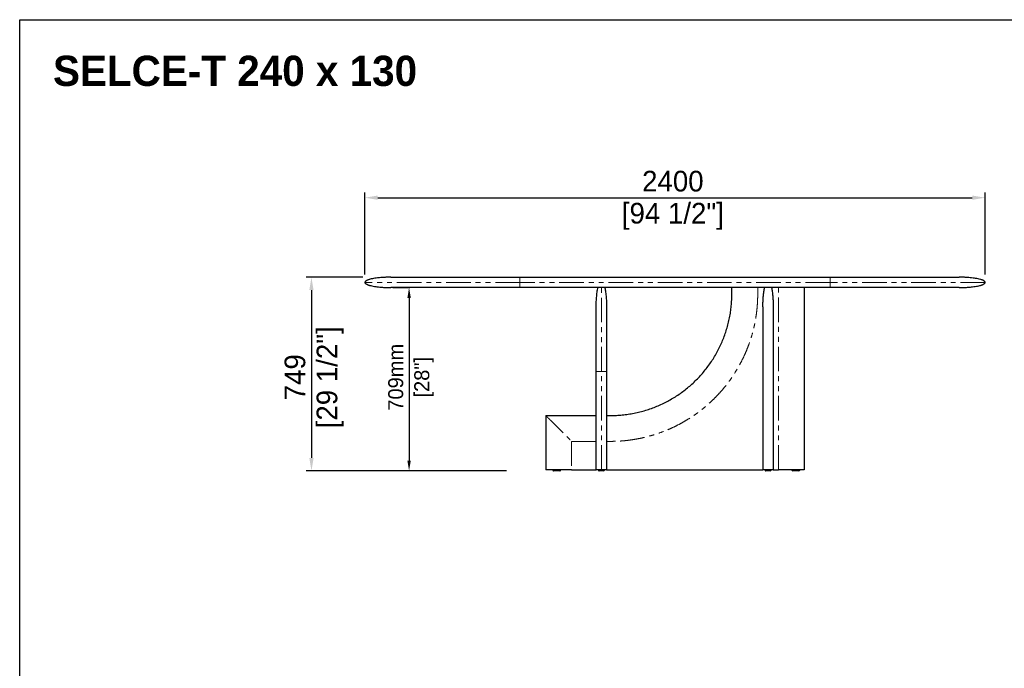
# Model space of a CAD drawing. Header units: millimetres. Extents: x -2064 to 15610, y -1415 to 32635.
# Tile 48 of 67: x 6908 to 10717, y 17766 to 20275. Entities that reach past the tile are written whole.
import ezdxf

# ---------------------------------------------------------------- set-up
doc = ezdxf.new("R2010")
doc.units = ezdxf.units.MM
doc.header["$LTSCALE"] = 15
doc.header["$PDSIZE"] = -1
doc.linetypes.add('SLD-Phantom', pattern=[12.7, 6.35, -1.27, 1.27, -1.27, 1.27, -1.27])
doc.linetypes.add('SLD-Solid', pattern=[0])
doc.layers.get('Defpoints').update_dxf_attribs({"color": 124})
doc.layers.add('ANNOTAZIONI', color=252, linetype='Continuous')
doc.layers.add('QUOTE', color=8, linetype='Continuous')
doc.styles.add('SLDTEXTSTYLE1', font='ARIALNBI.TTF', dxfattribs={"width": 0.377255})
doc.styles.get("Standard").update_dxf_attribs({"font": 'GOTHIC.TTF'})
doc.dimstyles.new('PRODOTTI', dxfattribs={"dimtxt": 80, "dimasz": 50, "dimexe": 20, "dimexo": 30, "dimgap": 20, "dimtad": 1, "dimdec": 1, "dimzin": 12, "dimtxsty": 'Standard', "dimcen": 4, "dimclrd": 252, "dimclre": 252, "dimclrt": 252, "dimadec": 0, "dimazin": 3, "dimtfac": 1, "dimtdec": 1, "dimtmove": 0, "dimatfit": 3, "dimfxl": 1, "dimtfillclr": 134, "dimarcsym": 0})
doc.dimstyles.new('Prodotti USA', dxfattribs={"dimtxt": 58, "dimasz": 40, "dimexe": 2, "dimexo": 8, "dimgap": 20, "dimtad": 1, "dimzin": 12, "dimtxsty": 'Standard', "dimcen": 2.5, "dimclrd": 252, "dimclre": 252, "dimclrt": 252, "dimadec": 0, "dimazin": 3, "dimtfac": 1, "dimtmove": 0, "dimatfit": 3, "dimfxl": 1, "dimarcsym": 0})

# ---------------------------------------------------------------- blocks, each defined once
blk = doc.blocks.new('*D11')
at = {"layer": 'Defpoints', "color": 0, "transparency": 16777216}
for p in [(10643.1, 19586.4), (8243.1, 19258.8), (10643.1, 19258.8)]:
    blk.add_point(p, dxfattribs=at)
at = {"layer": 'QUOTE', "color": 252, "lineweight": -2, "transparency": 16777216}
for p, q in [((8243.1, 19288.8), (8243.1, 19606.4)), ((8293.1, 19586.4), (10593.1, 19586.4)), ((10643.1, 19288.8), (10643.1, 19606.4))]:
    blk.add_line(p, q, dxfattribs=at)
at = {"layer": 'QUOTE', "color": 252, "transparency": 16777216}
for points in [[(8293.1, 19594.8), (8293.1, 19578.1), (8243.1, 19586.4)], [(10593.1, 19594.8), (10593.1, 19578.1), (10643.1, 19586.4)]]:
    blk.add_solid(points, dxfattribs=at)
at = {"layer": 'QUOTE', "color": 252, "transparency": 16777216, "char_height": 80, "attachment_point": 2}
for s, insert in [('2400', (9434.8, 19690.5)), ('[94 1/2"]', (9434.8, 19566.4))]:
    blk.add_mtext(s, dxfattribs=dict(at, insert=insert))
blk = doc.blocks.new('*D15')
at = {"layer": 'Defpoints', "color": 0, "transparency": 16777216}
for p in [(8343.1, 19238.8), (8414.2, 18529.8), (8648.5, 18529.8)]:
    blk.add_point(p, dxfattribs=at)
at = {"layer": 'QUOTE', "color": 252, "lineweight": -2, "transparency": 16777216}
for p, q in [((8351.1, 19238.8), (8416.2, 19238.8)), ((8414.2, 19198.8), (8414.2, 18569.8)), ((8640.5, 18529.8), (8412.2, 18529.8))]:
    blk.add_line(p, q, dxfattribs=at)
at = {"layer": 'QUOTE', "color": 252, "transparency": 16777216}
for points in [[(8407.6, 19198.8), (8420.9, 19198.8), (8414.2, 19238.8)], [(8407.6, 18569.8), (8420.9, 18569.8), (8414.2, 18529.8)]]:
    blk.add_solid(points, dxfattribs=at)
at = {"layer": 'QUOTE', "color": 252, "lineweight": 5, "transparency": 16777216, "char_height": 58, "attachment_point": 2, "rotation": 90}
for s, insert in [('709mm', (8333.3, 18891.8)), ('[28"]', (8434.2, 18891.8))]:
    blk.add_mtext(s, dxfattribs=dict(at, insert=insert))
blk = doc.blocks.new('*D14')
at = {"layer": 'Defpoints', "color": 0, "transparency": 16777216}
for p in [(8265, 19278.8), (8036.4, 18529.8), (8821.1, 18529.8)]:
    blk.add_point(p, dxfattribs=at)
at = {"layer": 'QUOTE', "color": 252, "lineweight": -2, "transparency": 16777216}
for p, q in [((8235, 19278.8), (8016.4, 19278.8)), ((8036.4, 19228.8), (8036.4, 18579.8)), ((8791.1, 18529.8), (8016.4, 18529.8))]:
    blk.add_line(p, q, dxfattribs=at)
at = {"layer": 'QUOTE', "color": 252, "transparency": 16777216}
for points in [[(8028.1, 19228.8), (8044.7, 19228.8), (8036.4, 19278.8)], [(8028.1, 18579.8), (8044.7, 18579.8), (8036.4, 18529.8)]]:
    blk.add_solid(points, dxfattribs=at)
at = {"layer": 'QUOTE', "color": 252, "transparency": 16777216, "char_height": 80, "attachment_point": 2, "rotation": 90}
for s, insert in [('[29 1/2"]', (8056.4, 18891.8)), ('749', (7932.4, 18891.8))]:
    blk.add_mtext(s, dxfattribs=dict(at, insert=insert))

msp = doc.modelspace()

# ---------------------------------------------------------------- linework, layer by layer
at = {"color": 7, "linetype": 'SLD-Solid', "lineweight": 25}
for p, q in [((8343.133, 19278.826), (10543.133, 19278.826)), ((10543.133, 19238.826), (8343.133, 19238.826)), ((9663.133, 19213.826), (9663.133, 19238.826)), ((9943.133, 19238.826), (9943.133, 18533.826)), ((9138.133, 18533.826), (9138.133, 19163.826)), ((9178.133, 19163.826), (9178.133, 18533.826)), ((9783.133, 19163.826), (9783.133, 18533.826)), ((9823.133, 19163.826), (9823.133, 18533.826)), ((8943.133, 18743.826), (8943.133, 18533.826)), ((8943.133, 18743.826), (9138.133, 18743.826)), ((9178.133, 18743.826), (9193.133, 18743.826)), ((9043.133, 18533.826), (8943.133, 18533.826)), ((8970.633, 18533.826), (8970.633, 18532.826)), ((9000.633, 18532.826), (9000.633, 18533.826)), ((9043.133, 18533.826), (9138.133, 18533.826)), ((9146.633, 18533.826), (9146.633, 18532.826)), ((9169.633, 18532.826), (9169.633, 18533.826)), ((9178.133, 18533.826), (9783.133, 18533.826)), ((9823.133, 18533.826), (9783.133, 18533.826)), ((9791.633, 18533.826), (9791.633, 18532.826)), ((9814.633, 18532.826), (9814.633, 18533.826)), ((9823.133, 18533.826), (9843.133, 18533.826)), ((9895.633, 18533.826), (9895.633, 18532.826)), ((9925.633, 18532.826), (9925.633, 18533.826))]:
    msp.add_line(p, q, dxfattribs=at)
at = {"color": 8, "linetype": 'SLD-Phantom', "lineweight": 18}
for p, q in [((10043.133, 19258.826), (8843.133, 19258.826)), ((9763.133, 19238.826), (9763.133, 19213.826)), ((9843.133, 18533.826), (9843.133, 19238.826)), ((9158.133, 18533.826), (9158.133, 18913.826)), ((9138.133, 18643.826), (9043.133, 18643.826)), ((9043.133, 18643.826), (9043.133, 18533.826)), ((9193.133, 18643.826), (9178.133, 18643.826))]:
    msp.add_line(p, q, dxfattribs=at)
msp.add_lwpolyline([(6907.528, 20274.961), (14111.768, 20274.961), (14111.768, 15272.083), (6907.528, 15272.083)], close=True)
at = {"color": 7, "linetype": 'SLD-Solid', "lineweight": 25}
for centre, start, end in [((8973.633, 18532.826), 179.981129, 270), ((8997.633, 18532.826), 269.999594, 0.028368), ((9149.633, 18532.826), 179.997765, 270.00001), ((9166.633, 18532.826), 270, 359.968199), ((9794.633, 18532.826), 179.997765, 270.00001), ((9811.633, 18532.826), 270, 359.968199), ((9898.633, 18532.826), 180.028248, 270.000406), ((9922.633, 18532.826), 270, 359.981129)]:
    msp.add_arc(centre, 3, start, end, dxfattribs=at)
for points, knots in [([(8343.133, 19278.826), (8341.864, 19278.823), (8339.652, 19278.818), (8336.801, 19278.787), (8334.625, 19278.754), (8332.778, 19278.719), (8330.938, 19278.677), (8329.046, 19278.627), (8325.905, 19278.532), (8321.427, 19278.36), (8315.121, 19278.042), (8308.017, 19277.576), (8300.073, 19276.907), (8291.314, 19275.975), (8281.964, 19274.711), (8272.413, 19273.047), (8264.806, 19271.326), (8259.215, 19269.734), (8255.472, 19268.487), (8252.13, 19267.163), (8249.044, 19265.668), (8246.691, 19264.198), (8245.009, 19262.742), (8244.006, 19261.551), (8243.282, 19260.241), (8243.182, 19259.291), (8243.133, 19258.826)], [0, 0, 0, 0, 0.036243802, 0.063186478, 0.081417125, 0.098430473, 0.1159523, 0.133979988, 0.15250321, 0.205697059, 0.26199736, 0.332853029, 0.409029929, 0.489702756, 0.584436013, 0.678464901, 0.766562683, 0.807047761, 0.844480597, 0.87920286, 0.909658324, 0.942341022, 0.958126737, 0.972955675, 0.986751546, 1, 1, 1, 1]), ([(10643.133, 19258.826), (10643.058, 19259.395), (10642.91, 19260.53), (10641.955, 19261.967), (10640.837, 19263.133), (10639.306, 19264.357), (10637.309, 19265.601), (10634.706, 19266.899), (10631.778, 19268.114), (10628.494, 19269.272), (10623.247, 19270.865), (10615.842, 19272.644), (10606.281, 19274.402), (10596.029, 19275.859), (10585.596, 19276.983), (10575.444, 19277.79), (10567.153, 19278.26), (10560.587, 19278.528), (10556.426, 19278.652), (10553.208, 19278.726), (10550.538, 19278.773), (10547.106, 19278.816), (10544.546, 19278.822), (10543.133, 19278.826)], [0, 0, 0, 0, 0.01620884, 0.03229152, 0.0480633, 0.06238512, 0.08812671, 0.115132, 0.14538031, 0.17862845, 0.214557, 0.30196863, 0.39598096, 0.4921723, 0.59770246, 0.69565143, 0.78306749, 0.83489477, 0.88334941, 0.90197589, 0.92685253, 0.95963587, 1, 1, 1, 1]), ([(8243.133, 19258.826), (8243.207, 19258.256), (8243.356, 19257.121), (8244.31, 19255.684), (8245.428, 19254.518), (8246.96, 19253.294), (8248.957, 19252.05), (8251.559, 19250.752), (8254.487, 19249.537), (8257.771, 19248.379), (8263.018, 19246.786), (8270.423, 19245.007), (8279.984, 19243.249), (8290.237, 19241.793), (8300.669, 19240.668), (8310.821, 19239.861), (8319.112, 19239.391), (8325.678, 19239.123), (8329.839, 19238.999), (8333.057, 19238.925), (8335.727, 19238.878), (8339.159, 19238.835), (8341.72, 19238.829), (8343.133, 19238.826)], [0, 0, 0, 0, 0.01620884, 0.03229152, 0.0480633, 0.06238512, 0.08812671, 0.115132, 0.14538031, 0.17862845, 0.214557, 0.30196863, 0.39598096, 0.4921723, 0.59770246, 0.69565143, 0.78306749, 0.83489477, 0.88334941, 0.90197589, 0.92685253, 0.95963587, 1, 1, 1, 1]), ([(9138.133, 19163.826), (9138.153, 19167.256), (9138.194, 19174.209), (9138.537, 19184.715), (9139.105, 19195.306), (9139.93, 19205.777), (9141.005, 19215.906), (9142.331, 19225.465), (9143.645, 19233.047), (9144.593, 19237.397), (9144.904, 19238.826)], [0, 0, 0, 0, 0.13640609, 0.27650055, 0.41797058, 0.5581435, 0.69411975, 0.82295408, 0.94186817, 1, 1, 1, 1]), ([(9171.361, 19238.826), (9171.673, 19237.397), (9172.62, 19233.047), (9173.935, 19225.465), (9175.26, 19215.906), (9176.335, 19205.777), (9177.16, 19195.306), (9177.729, 19184.715), (9178.071, 19174.209), (9178.112, 19167.256), (9178.133, 19163.826)], [0, 0, 0, 0, 0.05813183, 0.17704592, 0.30588025, 0.4418565, 0.58202942, 0.72349945, 0.86359391, 1, 1, 1, 1]), ([(9783.133, 19163.826), (9783.133, 19163.859), (9783.133, 19169.624), (9783.333, 19181.117), (9784.224, 19198.055), (9785.795, 19214.723), (9787.674, 19228.245), (9789.361, 19236.25), (9789.904, 19238.826)], [0, 0, 0, 0, 0.00132945, 0.22993381, 0.45838188, 0.67724938, 0.89614959, 1, 1, 1, 1]), ([(9816.361, 19238.826), (9816.904, 19236.25), (9818.592, 19228.245), (9820.471, 19214.723), (9822.041, 19198.055), (9822.932, 19181.117), (9823.132, 19169.624), (9823.133, 19163.859), (9823.133, 19163.826)], [0, 0, 0, 0, 0.10385041, 0.32275062, 0.54161812, 0.77006619, 0.99867055, 1, 1, 1, 1]), ([(10543.133, 19238.826), (10544.401, 19238.828), (10546.614, 19238.833), (10549.464, 19238.864), (10551.641, 19238.897), (10553.488, 19238.932), (10555.327, 19238.974), (10557.22, 19239.024), (10560.36, 19239.119), (10564.839, 19239.291), (10571.145, 19239.609), (10578.248, 19240.075), (10586.192, 19240.744), (10594.951, 19241.676), (10604.301, 19242.94), (10613.852, 19244.604), (10621.459, 19246.325), (10627.05, 19247.917), (10630.793, 19249.164), (10634.135, 19250.488), (10637.221, 19251.983), (10639.575, 19253.453), (10641.256, 19254.909), (10642.259, 19256.1), (10642.983, 19257.41), (10643.084, 19258.36), (10643.133, 19258.826)], [0, 0, 0, 0, 0.0362438, 0.06318648, 0.08141712, 0.09843047, 0.1159523, 0.13397999, 0.15250321, 0.20569706, 0.26199736, 0.33285303, 0.40902993, 0.48970276, 0.58443601, 0.6784649, 0.76656268, 0.80704776, 0.8444806, 0.87920286, 0.90965832, 0.94234102, 0.95812674, 0.97295568, 0.98675155, 1, 1, 1, 1]), ([(9193.133, 18743.826), (9200.823, 18743.935), (9216.204, 18744.153), (9239.219, 18745.917), (9262.124, 18748.723), (9284.862, 18752.672), (9307.379, 18757.729), (9329.621, 18763.885), (9351.534, 18771.123), (9373.066, 18779.427), (9394.164, 18788.781), (9414.777, 18799.158), (9434.857, 18810.532), (9454.356, 18822.877), (9473.223, 18836.167), (9491.416, 18850.366), (9508.891, 18865.439), (9525.607, 18881.351), (9541.519, 18898.067), (9556.592, 18915.542), (9570.791, 18933.735), (9584.081, 18952.602), (9596.426, 18972.101), (9607.8, 18992.181), (9618.177, 19012.794), (9627.531, 19033.892), (9635.835, 19055.424), (9643.073, 19077.338), (9649.23, 19099.579), (9654.286, 19122.096), (9658.235, 19144.835), (9661.042, 19167.739), (9662.805, 19190.754), (9663.023, 19206.135), (9663.133, 19213.826)], [0, 0, 0, 0, 0.03125018, 0.06250018, 0.09375009, 0.125, 0.15624998, 0.1875, 0.21875003, 0.25, 0.28124998, 0.3125, 0.34375002, 0.375, 0.40624998, 0.4375, 0.46875002, 0.5, 0.53124998, 0.5625, 0.59375002, 0.625, 0.65624998, 0.6875, 0.71875002, 0.75, 0.78124997, 0.8125, 0.84375002, 0.875, 0.90624991, 0.93749982, 0.96874982, 1, 1, 1, 1]), ([(8997.633, 18529.826), (8997.586, 18529.826), (8997.468, 18529.826), (8996.355, 18529.826), (8994.639, 18529.826), (8992.753, 18529.826), (8990.693, 18529.826), (8988.284, 18529.826), (8985.003, 18529.826), (8981.883, 18529.826), (8979.133, 18529.826), (8976.952, 18529.826), (8975.121, 18529.826), (8973.861, 18529.826), (8973.709, 18529.826), (8973.633, 18529.826)], [0, 0, 0, 0, 0.05055352, 0.1285051, 0.21043149, 0.27243711, 0.33451783, 0.41817344, 0.50188285, 0.63919789, 0.70627769, 0.77327393, 0.87032711, 0.93501547, 1, 1, 1, 1]), ([(9158.133, 18533.826), (9157.761, 18533.826), (9156.995, 18533.826), (9155.423, 18533.826), (9154.137, 18533.826), (9153.063, 18533.826), (9152.368, 18533.826), (9151.678, 18533.826), (9150.995, 18533.826), (9150.317, 18533.826), (9149.19, 18533.826), (9147.723, 18533.826), (9146.175, 18533.826), (9144.866, 18533.826), (9143.761, 18533.826), (9142.777, 18533.826), (9141.875, 18533.826), (9140.617, 18533.826), (9139.311, 18533.826), (9138.309, 18533.826), (9138.192, 18533.826), (9138.133, 18533.826)], [0, 0, 0, 0, 0.01059816, 0.02179452, 0.04819679, 0.05868106, 0.07011749, 0.08255763, 0.09604148, 0.11060046, 0.12625954, 0.17486451, 0.23113559, 0.2828736, 0.33240925, 0.38519767, 0.44127557, 0.50067356, 0.65869074, 0.82504148, 1, 1, 1, 1]), ([(9158.133, 18529.826), (9157.587, 18529.826), (9156.2, 18529.826), (9154.142, 18529.826), (9152.451, 18529.826), (9151.262, 18529.826), (9150.378, 18529.826), (9149.755, 18529.826), (9149.676, 18529.826), (9149.637, 18529.826)], [0, 0, 0, 0, 0.10106474, 0.25690266, 0.42068689, 0.54464624, 0.66875572, 0.83599694, 1, 1, 1, 1]), ([(9178.133, 18533.826), (9178.09, 18533.826), (9178.007, 18533.826), (9177.46, 18533.826), (9176.951, 18533.826), (9176.66, 18533.826), (9176.337, 18533.826), (9175.982, 18533.826), (9175.595, 18533.826), (9175.151, 18533.826), (9174.643, 18533.826), (9174.064, 18533.826), (9173.448, 18533.826), (9172.796, 18533.826), (9172.106, 18533.826), (9171.38, 18533.826), (9170.54, 18533.826), (9169.577, 18533.826), (9168.709, 18533.826), (9168.105, 18533.826), (9167.802, 18533.826), (9167.494, 18533.826), (9167.184, 18533.826), (9166.871, 18533.826), (9166.069, 18533.826), (9164.77, 18533.826), (9162.732, 18533.826), (9160.825, 18533.826), (9159.263, 18533.826), (9158.502, 18533.826), (9158.133, 18533.826)], [0, 0, 0, 0, 0.147706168, 0.289296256, 0.325389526, 0.361077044, 0.396361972, 0.431247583, 0.465737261, 0.499834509, 0.53998456, 0.578639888, 0.615808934, 0.651501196, 0.685727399, 0.718499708, 0.749831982, 0.789114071, 0.825055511, 0.833924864, 0.84257066, 0.850994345, 0.85919748, 0.86718176, 0.874949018, 0.918172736, 0.952154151, 0.978343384, 0.989465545, 1, 1, 1, 1]), ([(9166.632, 18529.826), (9166.589, 18529.826), (9166.505, 18529.826), (9165.924, 18529.826), (9164.859, 18529.826), (9163.17, 18529.826), (9160.933, 18529.826), (9159.229, 18529.826), (9158.35, 18529.826), (9158.133, 18529.826)], [0, 0, 0, 0, 0.15286299, 0.30283509, 0.45265325, 0.6732633, 0.83494502, 0.95926833, 1, 1, 1, 1]), ([(9803.133, 18529.826), (9802.587, 18529.826), (9801.2, 18529.826), (9799.142, 18529.826), (9797.451, 18529.826), (9796.262, 18529.826), (9795.378, 18529.826), (9794.755, 18529.826), (9794.676, 18529.826), (9794.637, 18529.826)], [0, 0, 0, 0, 0.10106474, 0.25690266, 0.42068689, 0.54464624, 0.66875572, 0.83599694, 1, 1, 1, 1]), ([(9811.632, 18529.826), (9811.589, 18529.826), (9811.505, 18529.826), (9810.924, 18529.826), (9809.859, 18529.826), (9808.17, 18529.826), (9805.933, 18529.826), (9804.229, 18529.826), (9803.35, 18529.826), (9803.133, 18529.826)], [0, 0, 0, 0, 0.15286299, 0.30283509, 0.45265325, 0.6732633, 0.83494502, 0.95926833, 1, 1, 1, 1]), ([(9943.133, 18533.826), (9943.103, 18533.826), (9943.042, 18533.826), (9942.363, 18533.826), (9941.224, 18533.826), (9939.918, 18533.826), (9938.935, 18533.826), (9937.822, 18533.826), (9936.58, 18533.826), (9935.208, 18533.826), (9932.688, 18533.826), (9928.725, 18533.826), (9923.462, 18533.826), (9918.102, 18533.826), (9912.822, 18533.826), (9907.363, 18533.826), (9901.541, 18533.826), (9892.047, 18533.826), (9878.67, 18533.826), (9861.21, 18533.826), (9849.259, 18533.826), (9843.133, 18533.826)], [0, 0, 0, 0, 0.01059816, 0.02179452, 0.04819679, 0.05868106, 0.07011749, 0.08255763, 0.09604148, 0.11060046, 0.12625954, 0.17486451, 0.23113559, 0.2828736, 0.33240925, 0.38519767, 0.44127557, 0.50067356, 0.65869074, 0.82504148, 1, 1, 1, 1]), ([(9922.633, 18529.826), (9922.628, 18529.826), (9922.605, 18529.826), (9922.138, 18529.826), (9920.637, 18529.826), (9918.34, 18529.826), (9915.639, 18529.826), (9913.026, 18529.826), (9910.468, 18529.826), (9908.04, 18529.826), (9905.683, 18529.826), (9903.115, 18529.826), (9900.769, 18529.826), (9899.182, 18529.826), (9898.67, 18529.826), (9898.64, 18529.826), (9898.633, 18529.826)], [0, 0, 0, 0, 0.01562482, 0.07948928, 0.15719717, 0.25754584, 0.34341013, 0.42941531, 0.50507333, 0.5807293, 0.65495449, 0.72910349, 0.83828929, 0.91830989, 0.97984081, 1, 1, 1, 1])]:
    msp.add_open_spline(points, degree=3, knots=knots, dxfattribs=at)
at = {"color": 8, "linetype": 'SLD-Phantom', "lineweight": 18}
for points, knots in [([(8843.133, 19278.826), (8843.133, 19278.826), (8843.133, 19278.721), (8843.133, 19278.262), (8843.133, 19277.909), (8843.133, 19276.934), (8843.133, 19276.313), (8843.133, 19274.818), (8843.133, 19273.944), (8843.133, 19272.479), (8843.133, 19271.966), (8843.133, 19270.897), (8843.133, 19270.341), (8843.133, 19269.198), (8843.133, 19268.61), (8843.133, 19267.413), (8843.133, 19266.803), (8843.133, 19265.572), (8843.133, 19264.951), (8843.133, 19263.707), (8843.133, 19263.084), (8843.133, 19261.227), (8843.133, 19260.004), (8843.133, 19258.826)], [0, 0, 0, 0, 0.125, 0.125, 0.25, 0.25, 0.375, 0.375, 0.5, 0.5, 0.5625, 0.5625, 0.625, 0.625, 0.6875, 0.6875, 0.75, 0.75, 0.8125, 0.8125, 0.875, 0.875, 1, 1, 1, 1]), ([(10043.133, 19278.826), (10043.133, 19278.826), (10043.133, 19278.721), (10043.133, 19278.262), (10043.133, 19277.909), (10043.133, 19276.934), (10043.133, 19276.313), (10043.133, 19274.818), (10043.133, 19273.944), (10043.133, 19272.479), (10043.133, 19271.966), (10043.133, 19270.897), (10043.133, 19270.341), (10043.133, 19269.198), (10043.133, 19268.61), (10043.133, 19267.413), (10043.133, 19266.803), (10043.133, 19265.572), (10043.133, 19264.951), (10043.133, 19263.707), (10043.133, 19263.084), (10043.133, 19261.227), (10043.133, 19260.004), (10043.133, 19258.826)], [0, 0, 0, 0, 0.125, 0.125, 0.25, 0.25, 0.375, 0.375, 0.5, 0.5, 0.5625, 0.5625, 0.625, 0.625, 0.6875, 0.6875, 0.75, 0.75, 0.8125, 0.8125, 0.875, 0.875, 1, 1, 1, 1]), ([(8843.133, 19258.826), (8803.862, 19258.826), (8764.594, 19258.826), (8687.563, 19258.826), (8649.803, 19258.826), (8577.242, 19258.826), (8542.442, 19258.826), (8477.139, 19258.826), (8446.637, 19258.826), (8391.101, 19258.826), (8366.068, 19258.826), (8322.434, 19258.826), (8303.833, 19258.826), (8273.777, 19258.826), (8262.323, 19258.826), (8247, 19258.826), (8243.133, 19258.826), (8243.133, 19258.826)], [0, 0, 0, 0, 0.125, 0.125, 0.25, 0.25, 0.375, 0.375, 0.5, 0.5, 0.625, 0.625, 0.75, 0.75, 0.875, 0.875, 1, 1, 1, 1]), ([(8843.133, 19258.826), (8843.133, 19257.647), (8843.133, 19256.424), (8843.133, 19254.567), (8843.133, 19253.944), (8843.133, 19252.7), (8843.133, 19252.079), (8843.133, 19250.848), (8843.133, 19250.238), (8843.133, 19249.041), (8843.133, 19248.453), (8843.133, 19247.31), (8843.133, 19246.754), (8843.133, 19245.685), (8843.133, 19245.172), (8843.133, 19243.707), (8843.133, 19242.833), (8843.133, 19241.338), (8843.133, 19240.717), (8843.133, 19239.742), (8843.133, 19239.389), (8843.133, 19238.93), (8843.133, 19238.826), (8843.133, 19238.826)], [0, 0, 0, 0, 0.125, 0.125, 0.1875, 0.1875, 0.25, 0.25, 0.3125, 0.3125, 0.375, 0.375, 0.4375, 0.4375, 0.5, 0.5, 0.625, 0.625, 0.75, 0.75, 0.875, 0.875, 1, 1, 1, 1]), ([(9158.133, 18913.826), (9158.133, 18920.371), (9158.133, 18933.462), (9158.133, 18953.034), (9158.133, 18972.483), (9158.133, 18991.747), (9158.133, 19010.767), (9158.133, 19029.483), (9158.133, 19047.836), (9158.133, 19065.762), (9158.133, 19083.208), (9158.133, 19100.122), (9158.133, 19116.454), (9158.133, 19132.153), (9158.133, 19147.167), (9158.133, 19161.444), (9158.133, 19174.933), (9158.133, 19187.598), (9158.133, 19199.404), (9158.133, 19210.316), (9158.133, 19220.303), (9158.133, 19229.321), (9158.133, 19235.285), (9158.133, 19238.281), (9158.133, 19238.826)], [0, 0, 0, 0, 0.04712703, 0.09424974, 0.14137077, 0.18849069, 0.23560938, 0.28272735, 0.32984717, 0.37696796, 0.42408825, 0.47120962, 0.51833159, 0.56545296, 0.61257325, 0.65969404, 0.70681483, 0.75393511, 0.80105649, 0.84817846, 0.89529983, 0.94242012, 0.98954091, 1, 1, 1, 1]), ([(10643.133, 19258.826), (10643.133, 19258.826), (10639.265, 19258.826), (10623.943, 19258.826), (10612.488, 19258.826), (10582.432, 19258.826), (10563.832, 19258.826), (10520.197, 19258.826), (10495.165, 19258.826), (10439.629, 19258.826), (10409.127, 19258.826), (10343.823, 19258.826), (10309.023, 19258.826), (10236.462, 19258.826), (10198.702, 19258.826), (10121.671, 19258.826), (10082.403, 19258.826), (10043.133, 19258.826)], [0, 0, 0, 0, 0.125, 0.125, 0.25, 0.25, 0.375, 0.375, 0.5, 0.5, 0.625, 0.625, 0.75, 0.75, 0.875, 0.875, 1, 1, 1, 1]), ([(10043.133, 19258.826), (10043.133, 19257.647), (10043.133, 19256.424), (10043.133, 19254.567), (10043.133, 19253.944), (10043.133, 19252.7), (10043.133, 19252.079), (10043.133, 19250.848), (10043.133, 19250.238), (10043.133, 19249.041), (10043.133, 19248.453), (10043.133, 19247.31), (10043.133, 19246.754), (10043.133, 19245.685), (10043.133, 19245.172), (10043.133, 19243.707), (10043.133, 19242.833), (10043.133, 19241.338), (10043.133, 19240.717), (10043.133, 19239.742), (10043.133, 19239.389), (10043.133, 19238.93), (10043.133, 19238.826), (10043.133, 19238.826)], [0, 0, 0, 0, 0.125, 0.125, 0.1875, 0.1875, 0.25, 0.25, 0.3125, 0.3125, 0.375, 0.375, 0.4375, 0.4375, 0.5, 0.5, 0.625, 0.625, 0.75, 0.75, 0.875, 0.875, 1, 1, 1, 1]), ([(9763.133, 19213.826), (9763.027, 19205.457), (9762.817, 19188.741), (9761.105, 19163.728), (9758.371, 19138.824), (9754.516, 19114.039), (9749.613, 19089.581), (9743.69, 19065.517), (9736.779, 19041.9), (9728.847, 19018.593), (9719.853, 18995.49), (9709.808, 18972.661), (9698.712, 18950.183), (9686.64, 18928.227), (9673.597, 18906.802), (9659.707, 18886.083), (9645.026, 18866.117), (9629.604, 18846.943), (9613.356, 18828.445), (9596.205, 18810.543), (9578.188, 18793.295), (9559.335, 18776.775), (9539.78, 18761.11), (9519.531, 18746.307), (9498.769, 18732.481), (9477.565, 18719.653), (9455.979, 18707.84), (9433.89, 18696.968), (9411.193, 18686.992), (9387.948, 18677.952), (9364.208, 18669.904), (9340.147, 18662.915), (9315.774, 18656.987), (9291.301, 18652.16), (9266.802, 18648.418), (9242.339, 18645.781), (9217.77, 18644.13), (9201.352, 18643.927), (9193.133, 18643.826)], [0, 0, 0, 0, 0.02803833, 0.05600988, 0.08396896, 0.11196998, 0.14003179, 0.16752805, 0.19498716, 0.22246066, 0.24999999, 0.27803804, 0.30600946, 0.33396859, 0.36196982, 0.39003179, 0.41752805, 0.44498716, 0.47246066, 0.49999999, 0.52803804, 0.55600946, 0.58396859, 0.61196982, 0.64003179, 0.66752805, 0.69498716, 0.72246066, 0.74999999, 0.77803804, 0.80600946, 0.83396859, 0.86196982, 0.89003197, 0.91752843, 0.94498758, 0.97246095, 1, 1, 1, 1]), ([(9138.133, 18913.826), (9138.153, 18913.826), (9138.194, 18913.826), (9138.537, 18913.826), (9139.105, 18913.826), (9139.93, 18913.826), (9141.007, 18913.826), (9142.326, 18913.826), (9143.813, 18913.826), (9145.411, 18913.826), (9147.047, 18913.826), (9148.778, 18913.826), (9150.572, 18913.826), (9152.405, 18913.826), (9154.256, 18913.826), (9155.917, 18913.826), (9157.214, 18913.826), (9157.833, 18913.826), (9158.133, 18913.826)], [0, 0, 0, 0, 0.09798478, 0.19861904, 0.30024141, 0.40093203, 0.49860806, 0.59115381, 0.67657354, 0.74411178, 0.80398312, 0.85560931, 0.89877697, 0.93369395, 0.9610815, 0.98235956, 0.99145767, 1, 1, 1, 1]), ([(9158.133, 18913.826), (9158.432, 18913.826), (9159.051, 18913.826), (9160.348, 18913.826), (9162.009, 18913.826), (9163.86, 18913.826), (9165.693, 18913.826), (9167.487, 18913.826), (9169.218, 18913.826), (9170.855, 18913.826), (9172.452, 18913.826), (9173.939, 18913.826), (9175.259, 18913.826), (9176.335, 18913.826), (9177.16, 18913.826), (9177.729, 18913.826), (9178.071, 18913.826), (9178.112, 18913.826), (9178.133, 18913.826)], [0, 0, 0, 0, 0.008542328, 0.017640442, 0.038918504, 0.066306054, 0.101223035, 0.144390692, 0.196016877, 0.255888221, 0.323426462, 0.408846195, 0.501391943, 0.599067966, 0.699758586, 0.801380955, 0.902015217, 1, 1, 1, 1]), ([(8943.133, 18743.826), (8943.168, 18743.79), (8943.248, 18743.71), (8944.001, 18742.958), (8945.681, 18741.277), (8948.356, 18738.602), (8951.813, 18735.145), (8955.583, 18731.375), (8960.935, 18726.024), (8967.698, 18719.261), (8978.572, 18708.387), (8992.233, 18694.725), (9008.903, 18678.055), (9025.841, 18661.117), (9037.334, 18649.624), (9043.099, 18643.859), (9043.133, 18643.826)], [0, 0, 0, 0, 0.0080173, 0.01806373, 0.03694745, 0.07010855, 0.10401718, 0.14405637, 0.18420452, 0.26427119, 0.34449375, 0.50461262, 0.66470755, 0.83181039, 0.99902755, 1, 1, 1, 1]), ([(8970.633, 18532.826), (8970.633, 18532.826), (8970.587, 18532.826), (8971.027, 18532.826), (8972.337, 18532.826), (8973.92, 18532.826), (8975.673, 18532.826), (8977.828, 18532.826), (8980.314, 18532.826), (8982.92, 18532.826), (8985.736, 18532.826), (8988.771, 18532.826), (8991.657, 18532.826), (8994.179, 18532.826), (8996.67, 18532.826), (8998.934, 18532.826), (9000.406, 18532.826), (9000.564, 18532.826), (9000.633, 18532.826)], [0, 0, 0, 0, 0.00001795, 0.07530717, 0.14611654, 0.19481179, 0.24487495, 0.30761294, 0.37211314, 0.43473354, 0.49858481, 0.57452878, 0.65267459, 0.71135778, 0.77146851, 0.86357399, 0.94115023, 1, 1, 1, 1]), ([(9146.638, 18532.826), (9146.683, 18532.826), (9146.776, 18532.826), (9147.523, 18532.826), (9148.608, 18532.826), (9150.183, 18532.826), (9152.497, 18532.826), (9155.41, 18532.826), (9157.312, 18532.826), (9158.133, 18532.826)], [0, 0, 0, 0, 0.148806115, 0.305143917, 0.422544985, 0.542801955, 0.727067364, 0.88226568, 1, 1, 1, 1]), ([(9158.133, 18532.826), (9158.461, 18532.826), (9159.769, 18532.826), (9162.215, 18532.826), (9164.64, 18532.826), (9166.425, 18532.826), (9167.732, 18532.826), (9168.79, 18532.826), (9169.427, 18532.826), (9169.692, 18532.826), (9169.622, 18532.826), (9169.617, 18532.826)], [0, 0, 0, 0, 0.047241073, 0.188065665, 0.358932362, 0.465535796, 0.575114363, 0.711665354, 0.852090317, 0.989081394, 1, 1, 1, 1]), ([(9791.638, 18532.826), (9791.683, 18532.826), (9791.776, 18532.826), (9792.523, 18532.826), (9793.608, 18532.826), (9795.183, 18532.826), (9797.497, 18532.826), (9800.41, 18532.826), (9802.312, 18532.826), (9803.133, 18532.826)], [0, 0, 0, 0, 0.148806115, 0.305143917, 0.422544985, 0.542801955, 0.727067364, 0.88226568, 1, 1, 1, 1]), ([(9803.133, 18532.826), (9803.461, 18532.826), (9804.769, 18532.826), (9807.215, 18532.826), (9809.64, 18532.826), (9811.425, 18532.826), (9812.732, 18532.826), (9813.79, 18532.826), (9814.427, 18532.826), (9814.692, 18532.826), (9814.622, 18532.826), (9814.617, 18532.826)], [0, 0, 0, 0, 0.047241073, 0.188065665, 0.358932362, 0.465535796, 0.575114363, 0.711665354, 0.852090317, 0.989081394, 1, 1, 1, 1]), ([(9895.633, 18532.826), (9895.644, 18532.826), (9895.689, 18532.826), (9896.412, 18532.826), (9898.107, 18532.826), (9900.137, 18532.826), (9902.223, 18532.826), (9904.713, 18532.826), (9907.523, 18532.826), (9910.426, 18532.826), (9913.455, 18532.826), (9916.598, 18532.826), (9919.294, 18532.826), (9921.4, 18532.826), (9923.286, 18532.826), (9924.931, 18532.826), (9925.591, 18532.826), (9925.626, 18532.826), (9925.633, 18532.826)], [0, 0, 0, 0, 0.0236241, 0.094047, 0.17949323, 0.23280298, 0.28760052, 0.3558863, 0.42610936, 0.49461522, 0.56466047, 0.64355117, 0.72528746, 0.774669, 0.82517141, 0.90842454, 0.98169797, 1, 1, 1, 1])]:
    msp.add_open_spline(points, degree=3, knots=knots, dxfattribs=at)

# ---------------------------------------------------------------- texts
at = {"layer": 'ANNOTAZIONI', "color": 18, "true_color": 0x000000, "insert": (7036.345, 20135.681), "char_height": 117.00222, "width": 2691.53033, "attachment_point": 1, "style": 'SLDTEXTSTYLE1'}
msp.add_mtext('{\\fCENTURY GOTHIC|b1|i0|c0|p34;\\W1;SELCE-T 240 x 130}', dxfattribs=at)

# ---------------------------------------------------------------- dimensions: what is measured, and where the dimension line sits
at = {"layer": 'QUOTE'}
dim = msp.add_linear_dim(base=(10643.133, 19586.433), p1=(8243.133, 19258.826), p2=(10643.133, 19258.826), dimstyle='PRODOTTI', override={"dimpost": '\\X'}, dxfattribs=at)
dim.commit()
dim.dimension.update_dxf_attribs({"geometry": '*D11', "text_midpoint": (9434.838, 19586.433), "dimtype": 160})
dim = msp.add_linear_dim(base=(8036.414, 18529.826), p1=(8265.046, 19278.826), p2=(8821.133, 18529.826), angle=90, dimstyle='PRODOTTI', override={"dimpost": '\\X'}, dxfattribs=at)
dim.commit()
dim.dimension.update_dxf_attribs({"geometry": '*D14', "text_midpoint": (8036.414, 18891.806), "dimtype": 160})
at = {"layer": 'QUOTE', "lineweight": 5}
dim = msp.add_linear_dim(base=(8414.242, 18529.826), p1=(8343.133, 19238.826), p2=(8648.54, 18529.826), angle=90, dimstyle='Prodotti USA', override={"dimpost": 'mm\\X'}, dxfattribs=at)
dim.commit()
dim.dimension.update_dxf_attribs({"geometry": '*D15', "text_midpoint": (8414.242, 18891.806), "dimtype": 160})

doc.saveas('drawing.dxf')
